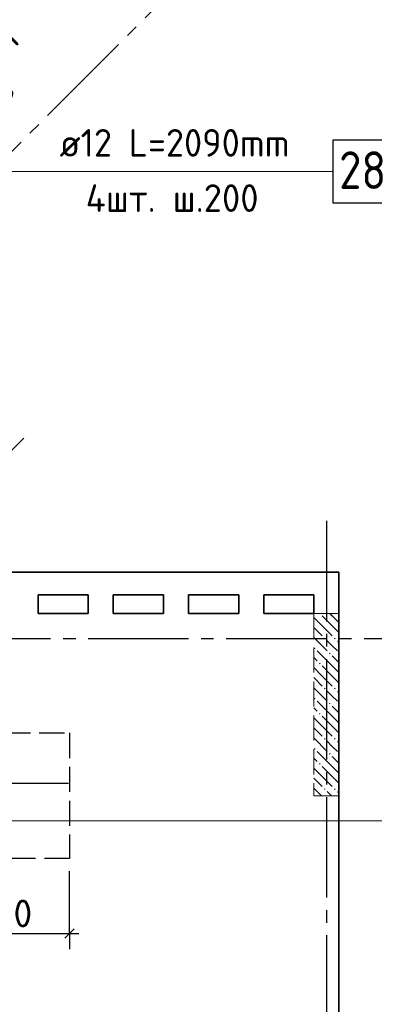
# Model space of a CAD drawing. Header units: millimetres. Extents: x 40580 to 1930067, y -240640 to 81020.
# Tile 235 of 256: x 745925 to 748754, y -218733 to -210891. Entities that reach past the tile are written whole.
import ezdxf

# ---------------------------------------------------------------- set-up
doc = ezdxf.new("R2010")
doc.units = ezdxf.units.MM
for name, pattern in [('______2', [270, 200, -70]), ('______5', [1100, 800, -100, 100, -100]), ('CENTER', [2, 1.25, -0.25, 0.25, -0.25])]:
    doc.linetypes.add(name, pattern=pattern)
for name, color, linetype, lineweight in [('Standard', 7, 'Continuous', 25), ('ДОП Верх по Х', 7, 'Continuous', 25), ('ЖБ Перекрытие верхний уровень', 7, 'Continuous', 35), ('ОСИ', 7, 'CENTER', 15), ('Позиционная метка номер позиции', 7, 'Continuous', 13), ('Примечания', 7, 'Continuous', 13)]:
    doc.layers.add(name, color=color, linetype=linetype, lineweight=lineweight)
doc.layers.add('ЖБ Пилон', color=7, linetype='______2', lineweight=13, true_color=0xa0a0a0)
doc.styles.add('ISOCPEUR', font='isocpeur.ttf')

msp = doc.modelspace()

# ---------------------------------------------------------------- hatches: boundary and pattern name
at = {"layer": 'ЖБ Пилон', "linetype": 'Continuous', "lineweight": -3, "transparency": 33554687}
for points in [[(748322.6, -215621.3), (748319.3, -215624.7), (748315.9, -215621.3)], [(748352.8, -215818.2), (748359.3, -215811.7), (748365.8, -215818.2), (748359.3, -215824.7)], [(748432.8, -215818.2), (748439.3, -215811.7), (748445.8, -215818.2), (748439.3, -215824.7)], [(748272.8, -215898.2), (748279.3, -215891.7), (748285.8, -215898.2), (748279.3, -215904.7)], [(748392.8, -215938.2), (748399.3, -215931.7), (748405.8, -215938.2), (748399.3, -215944.7)], [(748312.8, -216018.2), (748319.3, -216011.7), (748325.8, -216018.2), (748319.3, -216024.7)], [(748352.8, -216218.2), (748359.3, -216211.7), (748365.8, -216218.2), (748359.3, -216224.7)], [(748432.8, -216218.2), (748439.3, -216211.7), (748445.8, -216218.2), (748439.3, -216224.7)], [(748272.8, -216298.2), (748279.3, -216291.7), (748285.8, -216298.2), (748279.3, -216304.7)], [(748392.8, -216338.2), (748399.3, -216331.7), (748405.8, -216338.2), (748399.3, -216344.7)], [(748312.8, -216418.2), (748319.3, -216411.7), (748325.8, -216418.2), (748319.3, -216424.7)], [(748352.8, -216618.2), (748359.3, -216611.7), (748365.8, -216618.2), (748359.3, -216624.7)], [(748432.8, -216618.2), (748439.3, -216611.7), (748445.8, -216618.2), (748439.3, -216624.7)], [(748272.8, -216698.2), (748279.3, -216691.7), (748285.8, -216698.2), (748279.3, -216704.7)], [(748392.8, -216738.2), (748399.3, -216731.7), (748405.8, -216738.2), (748399.3, -216744.7)], [(748312.8, -216818.2), (748319.3, -216811.7), (748325.8, -216818.2), (748319.3, -216824.7)], [(748352.8, -217018.2), (748359.3, -217011.7), (748365.8, -217018.2), (748359.3, -217024.7)], [(748432.8, -217018.2), (748439.3, -217011.7), (748445.8, -217018.2), (748439.3, -217024.7)]]:
    msp.add_hatch(color=7, dxfattribs=at).paths.add_polyline_path(points, flags=16)

# ---------------------------------------------------------------- linework, layer by layer
at = {"layer": 'Standard', "color": 7, "linetype": 'Continuous', "lineweight": 13, "transparency": 33554687}
msp.add_line((745671.9, -214510.1), (745959.4, -214222.6), dxfattribs=at)
at = {"layer": 'Standard', "color": 251, "linetype": 'Continuous', "lineweight": -3, "true_color": 0x656565, "transparency": 33554687}
for q in [(746322.3, -217671.3), (746322.3, -218044.5), (746322.3, -218294.5)]:
    msp.add_line((746322.3, -218169.5), q, dxfattribs=at)
at = {"layer": 'Standard', "color": 7, "linetype": 'Continuous', "lineweight": 25, "transparency": 33554687}
msp.add_line((746284.8, -218207), (746359.8, -218132), dxfattribs=at)
at = {"layer": 'Standard', "color": 7, "linetype": 'Continuous', "lineweight": -3, "transparency": 33554687}
for p, q in [((745072.3, -218169.5), (746322.3, -218169.5)), ((746322.3, -218169.5), (746397.3, -218169.5))]:
    msp.add_line(p, q, dxfattribs=at)
at = {"layer": 'ДОП Верх по Х', "color": 7, "linetype": 'Continuous', "lineweight": 13, "transparency": 33554687}
msp.add_line((746223.2, -212098.9), (748309.2, -212098.9), dxfattribs=at)
at = {"layer": 'ДОП Верх по Х', "color": 7, "linetype": 'Continuous', "lineweight": -3, "transparency": 33554687}
msp.add_line((743928.3, -216971.3), (746316.3, -216971.3), dxfattribs=at)
at = {"layer": 'ДОП Верх по Х', "color": 7, "linetype": 'Continuous', "lineweight": 25, "transparency": 33554687}
msp.add_lwpolyline([(748423.2, -212348.9), (748943.2, -212348.9), (748943.2, -211848.9), (748423.2, -211848.9), (748423.2, -212348.9)], dxfattribs=at)
at = {"layer": 'ЖБ Перекрытие верхний уровень', "transparency": 33554687}
for p, q in [((748472.3, -215291.3), (745345.4, -215291.3)), ((748472.3, -230251.3), (748472.3, -215291.3)), ((746072.3, -215621.3), (746072.3, -215471.3)), ((746072.3, -215471.3), (746472.3, -215471.3)), ((746472.3, -215471.3), (746472.3, -215621.3)), ((746672.3, -215621.3), (746672.3, -215471.3)), ((746672.3, -215471.3), (747072.3, -215471.3)), ((747072.3, -215471.3), (747072.3, -215621.3)), ((747272.3, -215621.3), (747272.3, -215471.3)), ((747272.3, -215471.3), (747672.3, -215471.3)), ((747672.3, -215471.3), (747672.3, -215621.3)), ((747872.3, -215621.3), (747872.3, -215471.3)), ((747872.3, -215471.3), (748272.3, -215471.3)), ((748272.3, -215471.3), (748272.3, -215621.3)), ((746472.3, -215621.3), (746072.3, -215621.3)), ((747072.3, -215621.3), (746672.3, -215621.3)), ((747672.3, -215621.3), (747272.3, -215621.3)), ((748272.3, -215621.3), (747872.3, -215621.3))]:
    msp.add_line(p, q, dxfattribs=at)
at = {"layer": 'ЖБ Пилон', "color": 253, "linetype": '______2', "lineweight": 13, "true_color": 0xa0a0a0, "transparency": 33554687}
for p, q in [((748272.3, -215621.3), (748272.3, -217071.3)), ((748472.3, -215621.3), (748272.3, -215621.3)), ((748472.3, -217071.3), (748472.3, -215621.3)), ((748272.3, -217071.3), (748472.3, -217071.3))]:
    msp.add_line(p, q, dxfattribs=at)
at = {"layer": 'ЖБ Пилон', "color": 9, "linetype": 'Continuous', "lineweight": -3, "true_color": 0xc7c7c7, "transparency": 33554687}
for p, q in [((748339.3, -215718.2), (748272.3, -215651.2)), ((748339.3, -215638.2), (748419.3, -215718.2)), ((748419.3, -215638.2), (748402.4, -215621.3)), ((748419.3, -215638.2), (748472.3, -215691.2)), ((748272.3, -215731.2), (748339.3, -215798.2)), ((748339.3, -215718.2), (748419.3, -215798.2)), ((748419.3, -215718.2), (748472.3, -215771.2)), ((748272.3, -215811.2), (748379.3, -215918.2)), ((748419.3, -215878.2), (748379.3, -215838.2)), ((748459.3, -215918.2), (748419.3, -215878.2)), ((748459.3, -215838.2), (748472.3, -215851.2)), ((748419.3, -216038.2), (748299.3, -215918.2)), ((748419.3, -215958.2), (748472.3, -216011.2)), ((748272.3, -215971.2), (748299.3, -215998.2)), ((748339.3, -216038.2), (748419.3, -216118.2)), ((748419.3, -216038.2), (748472.3, -216091.2)), ((748339.3, -216118.2), (748272.3, -216051.2)), ((748339.3, -216118.2), (748419.3, -216198.2)), ((748419.3, -216118.2), (748472.3, -216171.2)), ((748272.3, -216131.2), (748339.3, -216198.2)), ((748272.3, -216211.2), (748379.3, -216318.2)), ((748419.3, -216278.2), (748379.3, -216238.2)), ((748459.3, -216318.2), (748419.3, -216278.2)), ((748459.3, -216238.2), (748472.3, -216251.2)), ((748419.3, -216438.2), (748299.3, -216318.2)), ((748419.3, -216358.2), (748472.3, -216411.2)), ((748272.3, -216371.2), (748299.3, -216398.2)), ((748339.3, -216438.2), (748419.3, -216518.2)), ((748419.3, -216438.2), (748472.3, -216491.2)), ((748339.3, -216518.2), (748272.3, -216451.2)), ((748339.3, -216518.2), (748419.3, -216598.2)), ((748419.3, -216518.2), (748472.3, -216571.2)), ((748272.3, -216531.2), (748339.3, -216598.2)), ((748272.3, -216611.2), (748379.3, -216718.2)), ((748419.3, -216678.2), (748379.3, -216638.2)), ((748459.3, -216638.2), (748472.3, -216651.2)), ((748419.3, -216838.2), (748299.3, -216718.2)), ((748459.3, -216718.2), (748419.3, -216678.2)), ((748272.3, -216771.2), (748299.3, -216798.2)), ((748419.3, -216758.2), (748472.3, -216811.2)), ((748339.3, -216918.2), (748272.3, -216851.2)), ((748339.3, -216838.2), (748419.3, -216918.2)), ((748419.3, -216838.2), (748472.3, -216891.2)), ((748272.3, -216931.2), (748339.3, -216998.2)), ((748339.3, -216918.2), (748419.3, -216998.2)), ((748419.3, -216918.2), (748472.3, -216971.2)), ((748272.3, -217011.2), (748332.4, -217071.3)), ((748412.4, -217071.3), (748379.3, -217038.2)), ((748459.3, -217038.2), (748472.3, -217051.2))]:
    msp.add_line(p, q, dxfattribs=at)
at = {"layer": 'ОСИ', "color": 8, "linetype": '______5', "lineweight": -3, "transparency": 33554687}
for p, q in [((729814.2, -227987.8), (748470.5, -209331.5)), ((748372.3, -214882.6), (748372.3, -233251.3)), ((749472.3, -215821.3), (718998.3, -215821.3)), ((749472.3, -215821.3), (718998.3, -215821.3))]:
    msp.add_line(p, q, dxfattribs=at)
at = {"layer": 'Позиционная метка номер позиции', "color": 7, "linetype": 'Continuous', "lineweight": 13, "transparency": 33554687}
for points in [[(744252.6, -213038.9), (744252.6, -212098.9), (748423.2, -212098.9)], [(745341.3, -216971.3), (745641.3, -217271.3), (750972.3, -217271.3)]]:
    msp.add_lwpolyline(points, dxfattribs=at)
at = {"layer": 'Примечания', "color": 7, "linetype": '______2', "lineweight": -3, "transparency": 33554687}
for p, q in [((743922.3, -216571.3), (746322.3, -216571.3)), ((746322.3, -216571.3), (746322.3, -217571.3)), ((746322.3, -217571.3), (743922.3, -217571.3))]:
    msp.add_line(p, q, dxfattribs=at)

# ---------------------------------------------------------------- texts
at = {"layer": 'Standard', "color": 7, "linetype": 'Continuous', "lineweight": 25, "transparency": 33554687, "char_height": 220, "attachment_point": 7, "rotation": 315, "style": 'ISOCPEUR'}
for s, insert, width in [('155', (745475.1, -210950.2), 453.929), ('330', (745434.5, -211332.3), 500.812)]:
    msp.add_mtext(s, dxfattribs=dict(at, insert=insert, width=width))
at = {"layer": 'Standard', "color": 7, "linetype": 'Continuous', "lineweight": 25, "transparency": 33554687, "insert": (745454.9, -218119.4), "char_height": 220, "width": 610.165, "attachment_point": 7, "style": 'ISOCPEUR'}
msp.add_mtext('1250', dxfattribs=at)
at = {"layer": 'ДОП Верх по Х', "color": 7, "linetype": 'Continuous', "lineweight": 13, "transparency": 33554687, "attachment_point": 7, "style": 'ISOCPEUR'}
for s, insert, char_height, width in [('\\W0.96;ø12 L=2090mm ', (746243.2, -211981.6), 220, 2150.516), ('{\\W0.8700;28}', (748473.2, -212238.9), 300, 550.811), ('\\W0.97;4шт. ш.200 ', (746452.2, -212421.6), 220, 1734.412)]:
    msp.add_mtext(s, dxfattribs=dict(at, insert=insert, char_height=char_height, width=width))

doc.saveas('drawing.dxf')
